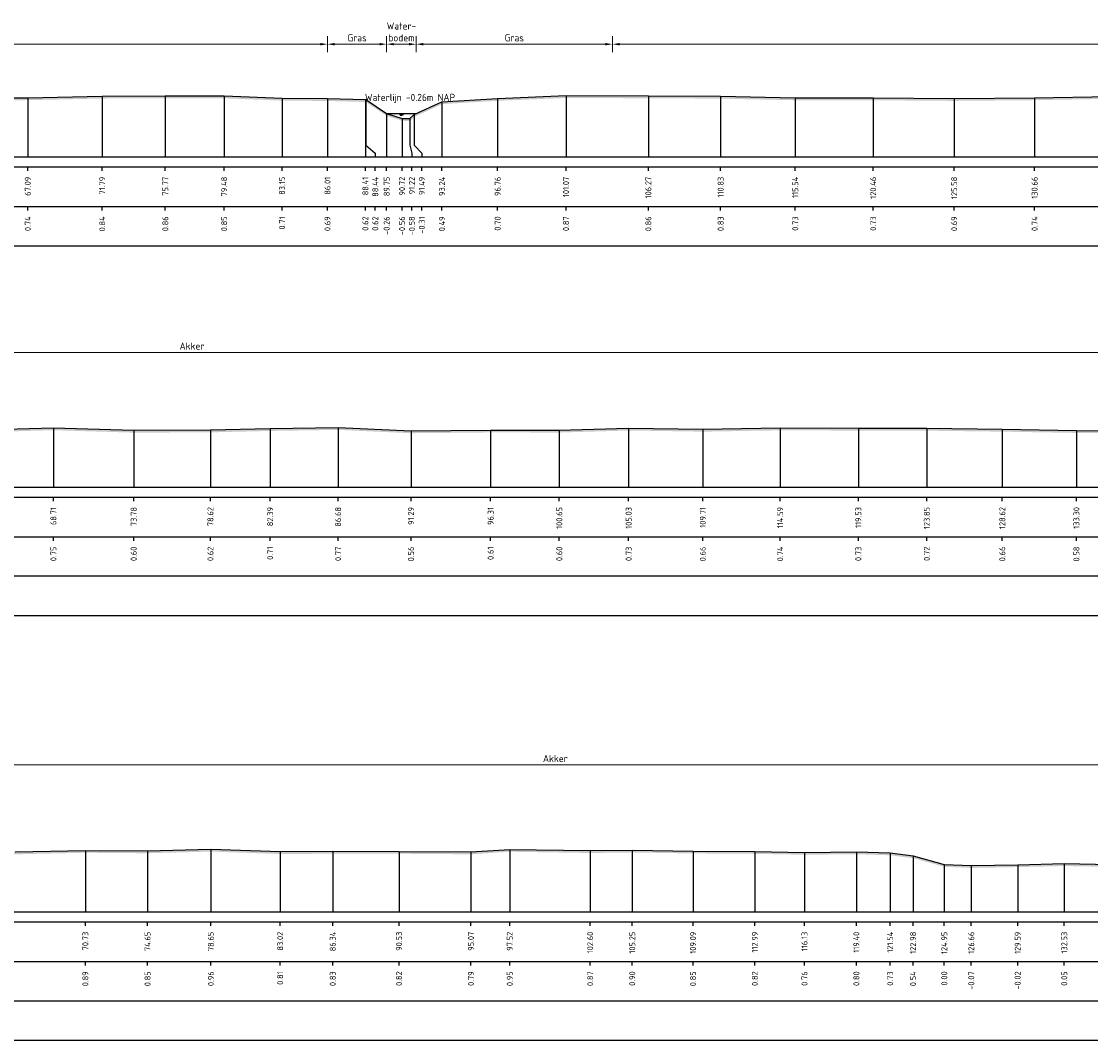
# Model space of a CAD drawing. Header units: metres. Extents: x 128583 to 136452, y 412329 to 415128.
# Tile 238 of 256: x 135013 to 135080, y 415064 to 415128. Entities that reach past the tile are written whole.
import ezdxf
from ezdxf.enums import TextEntityAlignment as Align

# ---------------------------------------------------------------- set-up
doc = ezdxf.new("R2010")
doc.units = ezdxf.units.M
doc.header["$PDMODE"] = 35
doc.header["$PDSIZE"] = 0.075
for name, color, linetype, lineweight in [('X-ME-AL-PROFIEL_HUIDIG MAAIVELD-GD', 8, 'Continuous', 0), ('X-XX-AL-DETAIL1-M', 7, 'Continuous', 18), ('X-XX-AL-NAP-T18', 7, 'Continuous', 18)]:
    doc.layers.add(name, color=color, linetype=linetype, lineweight=lineweight)
for name, color, linetype in [('X-ME-AL-PROFIEL_MAAIVELD-GD', 8, 'Continuous'), ('X-ME-AL-PROFIEL_WATERLIJN-GD', 150, 'Continuous'), ('X-ME-AL-PROFIELRASTER-S', 7, 'Continuous')]:
    doc.layers.add(name, color=color, linetype=linetype)
doc.styles.add('NLCS-ISO-ANNOTATIEF-T18', font='NLCS-ISO.ttf', dxfattribs={"height": 1.8})
doc.styles.add('NLCS-ISO-ANNOTATIVE-T18', font='NLCS-ISO.ttf', dxfattribs={"height": 1.8})
doc.dimstyles.new('NLCS-ANNOTATIEF-T18-PIJL_L2_H0', dxfattribs={"dimtxt": 2.5, "dimasz": 1.8, "dimexe": 2, "dimexo": 2, "dimgap": 0.7, "dimtad": 1, "dimzin": 0, "dimdsep": 46, "dimtxsty": 'NLCS-ISO-ANNOTATIEF-T18', "dimcen": 0, "dimdle": 2, "dimclrd": 256, "dimclre": 256, "dimclrt": 10, "dimaunit": 2, "dimadec": 0, "dimazin": 0, "dimtfac": 1, "dimtdec": 3, "dimtofl": 0, "dimtmove": 0, "dimatfit": 3, "dimfxl": 2, "dimfxlon": 1, "dimtfillclr": 256, "dimtolj": 1, "dimtzin": 0, "dimlwd": -1, "dimlwe": -1, "dimarcsym": 0})

# ---------------------------------------------------------------- blocks, each defined once
blk = doc.blocks.new('SAL-PROFIELRASTER_BALK_EIND1-D')
at = {"color": 0, "linetype": 'ByBlock', "lineweight": -2, "flags": 128}
for points in [[(0, 0), (1, 0)], [(0, -2.5), (1, -2.5)], [(0, -12.5), (1, -12.5)]]:
    blk.add_lwpolyline(points, dxfattribs=at)
blk = doc.blocks.new('SAL-PROFIELRASTER_BALK_EIND2-D')
at = {"color": 0, "linetype": 'ByBlock', "lineweight": -2}
blk.add_line((1, -12.5), (0, -12.5), dxfattribs=at)
blk = doc.blocks.new('SAL-PROFIELRASTER_BALK_DATA-D')
at = {"color": 0, "linetype": 'ByBlock', "lineweight": -2}
blk.add_lwpolyline([(0, -3.5), (0, -2.5)], dxfattribs=at)
at = {"color": 0, "linetype": 'ByBlock', "lineweight": -2, "style": 'NLCS-ISO-ANNOTATIVE-T18'}
blk.add_attdef('GETAL', text='', height=1.5, rotation=90, dxfattribs=at).set_placement((0.75, -5), align=Align.RIGHT)
blk = doc.blocks.new('SAL-PROFIELRASTER_AANHAAL-D')
at = {"color": 9, "linetype": 'ByBlock', "lineweight": -2, "flags": 128}
blk.add_lwpolyline([(0, 1), (0, 0)], dxfattribs=at)
blk = doc.blocks.new('SAL-PROFIELRASTER_AANHAAL_STAGGER-D')
at = {"color": 9, "linetype": 'ByBlock', "lineweight": -2, "flags": 128}
for points in [[(0, 0), (0, -0.25)], [(0, -0.25), (1, -0.75)], [(1, -0.75), (1, -1)]]:
    blk.add_lwpolyline(points, dxfattribs=at)
blk = doc.blocks.new('*D17')
at = {"layer": 'Defpoints', "color": 0, "transparency": 16777216}
for p in [(134952.864, 415127.036), (134952.864, 415123.571), (135031.943, 415123.602)]:
    blk.add_point(p, dxfattribs=at)
at = {"layer": 'X-XX-AL-DETAIL1-M', "transparency": 16777216}
for p, q in [((134952.864, 415126.536), (134952.864, 415127.536)), ((135031.943, 415126.536), (135031.943, 415127.536)), ((135031.493, 415127.036), (134953.314, 415127.036))]:
    blk.add_line(p, q, dxfattribs=at)
for points in [[(134953.314, 415127.111), (134953.314, 415126.961), (134952.864, 415127.036)], [(135031.493, 415127.111), (135031.493, 415126.961), (135031.943, 415127.036)]]:
    blk.add_solid(points, dxfattribs=at)
at = {"layer": 'X-XX-AL-DETAIL1-M', "color": 10, "transparency": 16777216, "insert": (134992.404, 415127.436), "char_height": 0.45, "attachment_point": 5, "style": 'NLCS-ISO-ANNOTATIEF-T18'}
blk.add_mtext('\\A1;Akker', dxfattribs=at)
blk = doc.blocks.new('*D18')
at = {"layer": 'Defpoints', "color": 0, "transparency": 16777216}
for p in [(135031.943, 415127.036), (135035.68, 415122.658), (135031.943, 415119.915)]:
    blk.add_point(p, dxfattribs=at)
at = {"layer": 'X-XX-AL-DETAIL1-M', "transparency": 16777216}
for p, q in [((135031.943, 415126.536), (135031.943, 415127.536)), ((135035.68, 415126.536), (135035.68, 415127.536)), ((135035.23, 415127.036), (135032.393, 415127.036))]:
    blk.add_line(p, q, dxfattribs=at)
for points in [[(135032.393, 415127.111), (135032.393, 415126.961), (135031.943, 415127.036)], [(135035.23, 415127.111), (135035.23, 415126.961), (135035.68, 415127.036)]]:
    blk.add_solid(points, dxfattribs=at)
at = {"layer": 'X-XX-AL-DETAIL1-M', "color": 10, "transparency": 16777216, "insert": (135033.812, 415127.436), "char_height": 0.45, "attachment_point": 5, "style": 'NLCS-ISO-ANNOTATIEF-T18'}
blk.add_mtext('\\A1;Gras', dxfattribs=at)
blk = doc.blocks.new('*D19')
at = {"layer": 'Defpoints', "color": 0, "transparency": 16777216}
for p in [(135035.68, 415127.036), (135035.68, 415122.658), (135037.545, 415122.658)]:
    blk.add_point(p, dxfattribs=at)
at = {"layer": 'X-XX-AL-DETAIL1-M', "transparency": 16777216}
for p, q in [((135035.68, 415126.536), (135035.68, 415127.536)), ((135037.545, 415126.536), (135037.545, 415127.536)), ((135037.095, 415127.036), (135036.13, 415127.036))]:
    blk.add_line(p, q, dxfattribs=at)
for points in [[(135036.13, 415127.111), (135036.13, 415126.961), (135035.68, 415127.036)], [(135037.095, 415127.111), (135037.095, 415126.961), (135037.545, 415127.036)]]:
    blk.add_solid(points, dxfattribs=at)
at = {"layer": 'X-XX-AL-DETAIL1-M', "color": 10, "transparency": 16777216, "insert": (135036.613, 415127.811), "char_height": 0.45, "attachment_point": 5, "style": 'NLCS-ISO-ANNOTATIEF-T18'}
blk.add_mtext('\\A1;Water-\\Pbodem', dxfattribs=at)
blk = doc.blocks.new('*D20')
at = {"layer": 'Defpoints', "color": 0, "transparency": 16777216}
for p in [(135049.931, 415127.036), (135049.931, 415123.78), (135143.123, 415122.998)]:
    blk.add_point(p, dxfattribs=at)
at = {"layer": 'X-XX-AL-DETAIL1-M', "transparency": 16777216}
for p, q in [((135049.931, 415126.536), (135049.931, 415127.536)), ((135143.123, 415126.536), (135143.123, 415127.536)), ((135142.673, 415127.036), (135050.381, 415127.036))]:
    blk.add_line(p, q, dxfattribs=at)
for points in [[(135050.381, 415127.111), (135050.381, 415126.961), (135049.931, 415127.036)], [(135142.673, 415127.111), (135142.673, 415126.961), (135143.123, 415127.036)]]:
    blk.add_solid(points, dxfattribs=at)
at = {"layer": 'X-XX-AL-DETAIL1-M', "color": 10, "transparency": 16777216, "insert": (135096.527, 415127.436), "char_height": 0.45, "attachment_point": 5, "style": 'NLCS-ISO-ANNOTATIEF-T18'}
blk.add_mtext('\\A1;Akker', dxfattribs=at)
blk = doc.blocks.new('*D27')
at = {"layer": 'Defpoints', "color": 0, "transparency": 16777216}
for p in [(134950.746, 415107.576), (134950.746, 415101.859), (135096.035, 415099.063)]:
    blk.add_point(p, dxfattribs=at)
at = {"layer": 'X-XX-AL-DETAIL1-M', "transparency": 16777216}
for p, q in [((134950.746, 415107.076), (134950.746, 415108.076)), ((135095.585, 415107.576), (134951.196, 415107.576)), ((135096.035, 415107.076), (135096.035, 415108.076))]:
    blk.add_line(p, q, dxfattribs=at)
for points in [[(134951.196, 415107.651), (134951.196, 415107.501), (134950.746, 415107.576)], [(135095.585, 415107.651), (135095.585, 415107.501), (135096.035, 415107.576)]]:
    blk.add_solid(points, dxfattribs=at)
at = {"layer": 'X-XX-AL-DETAIL1-M', "color": 10, "transparency": 16777216, "insert": (135023.391, 415107.976), "char_height": 0.45, "attachment_point": 5, "style": 'NLCS-ISO-ANNOTATIEF-T18'}
blk.add_mtext('\\A1;Akker', dxfattribs=at)
blk = doc.blocks.new('*D88')
at = {"layer": 'Defpoints', "color": 0, "transparency": 16777216}
for p in [(135037.545, 415127.036), (135049.931, 415123.78), (135037.545, 415122.658)]:
    blk.add_point(p, dxfattribs=at)
at = {"layer": 'X-XX-AL-DETAIL1-M', "transparency": 16777216}
for p, q in [((135037.545, 415126.536), (135037.545, 415127.536)), ((135049.931, 415126.536), (135049.931, 415127.536)), ((135049.481, 415127.036), (135037.995, 415127.036))]:
    blk.add_line(p, q, dxfattribs=at)
for points in [[(135037.995, 415127.111), (135037.995, 415126.961), (135037.545, 415127.036)], [(135049.481, 415127.111), (135049.481, 415126.961), (135049.931, 415127.036)]]:
    blk.add_solid(points, dxfattribs=at)
at = {"layer": 'X-XX-AL-DETAIL1-M', "color": 10, "transparency": 16777216, "insert": (135043.738, 415127.436), "char_height": 0.45, "attachment_point": 5, "style": 'NLCS-ISO-ANNOTATIEF-T18'}
blk.add_mtext('\\A1;Gras', dxfattribs=at)
blk = doc.blocks.new('*D136')
at = {"layer": 'Defpoints', "color": 0, "transparency": 16777216}
for p in [(134951.431, 415081.533), (134951.431, 415075.285), (135141.233, 415075.032)]:
    blk.add_point(p, dxfattribs=at)
at = {"layer": 'X-XX-AL-DETAIL1-M', "transparency": 16777216}
for p, q in [((134951.431, 415081.033), (134951.431, 415082.033)), ((135141.233, 415081.033), (135141.233, 415082.033)), ((135140.783, 415081.533), (134951.881, 415081.533))]:
    blk.add_line(p, q, dxfattribs=at)
for points in [[(134951.881, 415081.608), (134951.881, 415081.458), (134951.431, 415081.533)], [(135140.783, 415081.608), (135140.783, 415081.458), (135141.233, 415081.533)]]:
    blk.add_solid(points, dxfattribs=at)
at = {"layer": 'X-XX-AL-DETAIL1-M', "color": 10, "transparency": 16777216, "insert": (135046.332, 415081.933), "char_height": 0.45, "attachment_point": 5, "style": 'NLCS-ISO-ANNOTATIEF-T18'}
blk.add_mtext('\\A1;Akker', dxfattribs=at)

msp = doc.modelspace()

# ---------------------------------------------------------------- hatches: boundary and pattern name
at = {"layer": 'X-ME-AL-PROFIEL_HUIDIG MAAIVELD-GD'}
h = msp.add_hatch(dxfattribs=at)
h.set_pattern_fill('AGR-MAAIVELD', color=256, scale=0.1, pattern_type=2)
h.set_pattern_definition([(45, (0, 0), (-0.5000001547, 0.5000001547), []), (45, (-0.0714, 0.0714), (0, 1.0000003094), [0.707107, -0.707107]), (45, (-0.14286, 0.14286), (0, 1.0000003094), [0.707107, -0.707107]), (45, (-0.2153, 0.2153), (0, 1.0000003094), [0.707107, -0.707107]), (45, (-0.2857, 0.2857), (0, 1.0000003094), [0.707107, -0.707107]), (45, (-0.35714, 0.35714), (0, 1.0000003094), [0.707107, -0.707107]), (45, (-0.4286, 0.4286), (0, 1.0000003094), [0.707107, -0.707107]), (315, (0, 0), (0.5000001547, 0.5000001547), []), (315, (0.0714, 0.0714), (1.0000003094, -3e-16), [0.707107, -0.707107]), (315, (0.14286, 0.14286), (1.0000003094, -3e-16), [0.707107, -0.707107]), (315, (0.2153, 0.2153), (1.0000003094, -3e-16), [0.707107, -0.707107]), (315, (0.2857, 0.2857), (1.0000003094, -3e-16), [0.707107, -0.707107]), (315, (0.35714, 0.35714), (1.0000003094, -3e-16), [0.707107, -0.707107]), (315, (0.4286, 0.4286), (1.0000003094, -3e-16), [0.707107, -0.707107])])
h.paths.add_polyline_path([(135209.638, 415120.43), (135207.427, 415121.256), (135206.744, 415121.555), (135205.328, 415122.555), (135203.468, 415123.521), (135202.238, 415123.5), (135201.074, 415123.831), (135198.265, 415124.357), (135193.323, 415124.618), (135189.702, 415124.875), (135185.122, 415124.684), (135181.429, 415124.643), (135175.904, 415124.673), (135171.483, 415124.946), (135167.835, 415124.975), (135162.468, 415124.914), (135158.097, 415124.589), (135152.347, 415124.1), (135148.504, 415124.277), (135146.324, 415123.927), (135145.109, 415122.998), (135144.508, 415122.783), (135143.965, 415122.784), (135143.146, 415122.972), (135142.477, 415123.735), (135140.872, 415123.837), (135137.394, 415123.888), (135133.788, 415123.9), (135129.131, 415123.807), (135125.525, 415123.953), (135120.636, 415123.926), (135115.723, 415123.793), (135110.661, 415123.731), (135105.683, 415123.662), (135100.861, 415123.68), (135095.944, 415123.706), (135091.087, 415123.879), (135086.166, 415123.823), (135081.41, 415123.736), (135076.589, 415123.653), (135071.507, 415123.607), (135066.395, 415123.646), (135061.476, 415123.647), (135056.766, 415123.748), (135052.202, 415123.773), (135047.004, 415123.789), (135042.687, 415123.615), (135039.171, 415123.402), (135037.421, 415122.601), (135037.152, 415122.335), (135036.649, 415122.352), (135035.68, 415122.658), (135034.375, 415123.534), (135034.337, 415123.535), (135031.943, 415123.602), (135029.078, 415123.624), (135025.416, 415123.769), (135021.705, 415123.77), (135017.72, 415123.756), (135013.021, 415123.652), (135009.444, 415123.645), (135005.553, 415123.749), (135001.788, 415123.861), (134997.781, 415123.796), (134993.597, 415123.804), (134989.972, 415123.764), (134984.963, 415123.713), (134980.731, 415123.713), (134976.112, 415123.701), (134971.72, 415123.731), (134967.571, 415123.739), (134963.197, 415123.761), (134959.504, 415123.721), (134955.585, 415123.648), (134952.864, 415123.571), (134952.173, 415123.587), (134951.331, 415122.81), (134950.727, 415122.599), (134950.14, 415122.806), (134949.782, 415123.297), (134948.825, 415123.854), (134947.113, 415123.98), (134946.03, 415124.197), (134945.931, 415124.246), (134945.931, 415124.096), (134946.03, 415124.047), (134947.113, 415123.83), (134948.825, 415123.704), (134949.782, 415123.147), (134950.14, 415122.656), (134950.727, 415122.449), (134951.331, 415122.66), (134952.173, 415123.437), (134952.864, 415123.421), (134955.585, 415123.498), (134959.504, 415123.571), (134963.197, 415123.611), (134967.571, 415123.589), (134971.72, 415123.581), (134976.112, 415123.551), (134980.731, 415123.563), (134984.963, 415123.563), (134989.972, 415123.614), (134993.597, 415123.654), (134997.781, 415123.646), (135001.788, 415123.711), (135005.553, 415123.599), (135009.444, 415123.495), (135013.021, 415123.502), (135017.72, 415123.606), (135021.705, 415123.62), (135025.416, 415123.619), (135029.078, 415123.474), (135031.943, 415123.452), (135034.337, 415123.385), (135034.375, 415123.384), (135035.68, 415122.508), (135036.649, 415122.202), (135037.152, 415122.185), (135037.421, 415122.451), (135039.171, 415123.252), (135042.687, 415123.465), (135047.004, 415123.639), (135052.202, 415123.623), (135056.766, 415123.598), (135061.476, 415123.497), (135066.395, 415123.496), (135071.507, 415123.457), (135076.589, 415123.503), (135081.41, 415123.586), (135086.166, 415123.673), (135091.087, 415123.729), (135095.944, 415123.556), (135100.861, 415123.53), (135105.683, 415123.512), (135110.661, 415123.581), (135115.723, 415123.643), (135120.636, 415123.776), (135125.525, 415123.803), (135129.131, 415123.657), (135133.788, 415123.75), (135137.394, 415123.738), (135140.872, 415123.687), (135142.477, 415123.585), (135143.146, 415122.822), (135143.965, 415122.634), (135144.508, 415122.633), (135145.109, 415122.848), (135146.324, 415123.777), (135148.504, 415124.127), (135152.347, 415123.95), (135158.097, 415124.439), (135162.468, 415124.764), (135167.835, 415124.825), (135171.483, 415124.796), (135175.904, 415124.523), (135181.429, 415124.493), (135185.122, 415124.534), (135189.702, 415124.725), (135193.323, 415124.468), (135198.265, 415124.207), (135201.074, 415123.681), (135202.238, 415123.35), (135203.468, 415123.371), (135205.328, 415122.405), (135206.744, 415121.405), (135207.427, 415121.106), (135209.638, 415120.28)])
h = msp.add_hatch(dxfattribs=at)
h.set_pattern_fill('AGR-MAAIVELD', color=256, scale=0.1, pattern_type=2)
h.set_pattern_definition([(45, (0, 25.8761), (-0.5000001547, 0.5000001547), []), (45, (-0.0714, 25.9475), (0, 1.0000003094), [0.707107, -0.707107]), (45, (-0.14286, 26.01894), (0, 1.0000003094), [0.707107, -0.707107]), (45, (-0.2153, 26.0914), (0, 1.0000003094), [0.707107, -0.707107]), (45, (-0.2857, 26.1618), (0, 1.0000003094), [0.707107, -0.707107]), (45, (-0.35714, 26.2332), (0, 1.0000003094), [0.707107, -0.707107]), (45, (-0.4286, 26.30466), (0, 1.0000003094), [0.707107, -0.707107]), (315, (0, 25.8761), (0.5000001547, 0.5000001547), []), (315, (0.0714, 25.9475), (1.0000003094, -3e-16), [0.707107, -0.707107]), (315, (0.14286, 26.01894), (1.0000003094, -3e-16), [0.707107, -0.707107]), (315, (0.2153, 26.0914), (1.0000003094, -3e-16), [0.707107, -0.707107]), (315, (0.2857, 26.1618), (1.0000003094, -3e-16), [0.707107, -0.707107]), (315, (0.35714, 26.2332), (1.0000003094, -3e-16), [0.707107, -0.707107]), (315, (0.4286, 26.30466), (1.0000003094, -3e-16), [0.707107, -0.707107])])
h.paths.add_polyline_path([(135206.016, 415100.482), (135206.016, 415100.332), (135205.63, 415101.018), (135204.599, 415101.725), (135203.713, 415101.812), (135203.179, 415102.395), (135202.759, 415102.365), (135201.243, 415102.495), (135200.1, 415103.054), (135199.354, 415103.02), (135196.864, 415103.29), (135193.086, 415103.611), (135189.701, 415103.68), (135185.378, 415103.554), (135180.898, 415103.496), (135175.778, 415103.567), (135171.321, 415103.986), (135167.907, 415104.183), (135164.095, 415104.219), (135159.839, 415103.757), (135155.892, 415103.313), (135151.507, 415103.215), (135147.174, 415102.964), (135145.511, 415101.854), (135145.067, 415101.573), (135144.561, 415101.581), (135143.543, 415101.858), (135142.706, 415102.576), (135139.598, 415102.709), (135135.224, 415102.861), (135130.693, 415102.888), (135126.517, 415102.808), (135121.721, 415102.861), (135116.965, 415102.835), (135112.111, 415102.794), (135108.287, 415102.664), (135104.523, 415102.58), (135101.158, 415102.405), (135100.392, 415101.655), (135099.177, 415101.258), (135098.687, 415101.243), (135096.913, 415101.285), (135096.035, 415101.65), (135094.592, 415102.057), (135090.746, 415102.228), (135087.571, 415102.358), (135083.433, 415102.477), (135079.228, 415102.493), (135074.549, 415102.572), (135069.783, 415102.634), (135065.46, 415102.64), (135060.523, 415102.655), (135055.64, 415102.573), (135050.957, 415102.645), (135046.58, 415102.516), (135042.243, 415102.523), (135037.218, 415102.474), (135032.615, 415102.684), (135028.322, 415102.618), (135024.554, 415102.528), (135019.708, 415102.511), (135014.64, 415102.663), (135010.011, 415102.537), (135005.296, 415102.699), (135000.872, 415102.64), (134996.406, 415102.62), (134991.171, 415102.663), (134986.8, 415102.62), (134981.764, 415102.605), (134976.986, 415102.619), (134972.369, 415102.625), (134968.238, 415102.493), (134963.478, 415102.488), (134958.757, 415102.392), (134954.067, 415102.445), (134951.38, 415102.319), (134950.721, 415101.685), (134950.157, 415101.567), (134949.649, 415101.709), (134948.553, 415102.647), (134947.374, 415102.906), (134946.003, 415103.011), (134945.931, 415103.054), (134945.931, 415103.204), (134946.003, 415103.161), (134947.374, 415103.056), (134948.553, 415102.797), (134949.649, 415101.859), (134950.157, 415101.717), (134950.721, 415101.835), (134951.38, 415102.469), (134954.067, 415102.595), (134958.757, 415102.542), (134963.478, 415102.638), (134968.238, 415102.643), (134972.369, 415102.775), (134976.986, 415102.769), (134981.764, 415102.755), (134986.8, 415102.77), (134991.171, 415102.813), (134996.406, 415102.77), (135000.872, 415102.79), (135005.296, 415102.849), (135010.011, 415102.687), (135014.64, 415102.813), (135019.708, 415102.661), (135024.554, 415102.678), (135028.322, 415102.768), (135032.615, 415102.834), (135037.218, 415102.624), (135042.243, 415102.673), (135046.58, 415102.666), (135050.957, 415102.795), (135055.64, 415102.723), (135060.523, 415102.805), (135065.46, 415102.79), (135069.783, 415102.784), (135074.549, 415102.722), (135079.228, 415102.643), (135083.433, 415102.627), (135087.571, 415102.508), (135090.746, 415102.378), (135094.592, 415102.207), (135096.035, 415101.8), (135096.913, 415101.435), (135098.687, 415101.393), (135099.177, 415101.408), (135100.392, 415101.805), (135101.158, 415102.555), (135104.523, 415102.73), (135108.287, 415102.814), (135112.111, 415102.944), (135116.965, 415102.985), (135121.721, 415103.011), (135126.517, 415102.958), (135130.693, 415103.038), (135135.224, 415103.011), (135139.598, 415102.859), (135142.706, 415102.726), (135143.543, 415102.008), (135144.561, 415101.731), (135145.067, 415101.723), (135145.511, 415102.004), (135147.174, 415103.114), (135151.507, 415103.365), (135155.892, 415103.463), (135159.839, 415103.907), (135164.095, 415104.369), (135167.907, 415104.333), (135171.321, 415104.136), (135175.778, 415103.717), (135180.898, 415103.646), (135185.378, 415103.704), (135189.701, 415103.83), (135193.086, 415103.761), (135196.864, 415103.44), (135199.354, 415103.17), (135200.1, 415103.204), (135201.243, 415102.645), (135202.759, 415102.515), (135203.179, 415102.545), (135203.713, 415101.962), (135204.599, 415101.875), (135205.63, 415101.168)])
h = msp.add_hatch(dxfattribs=at)
h.set_pattern_fill('AGR-MAAIVELD', color=256, scale=0.1, pattern_type=2)
h.set_pattern_definition([(45, (-0.1842, 31.51985), (-0.5000001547, 0.5000001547), []), (45, (-0.2556, 31.5913), (0, 1.0000003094), [0.707107, -0.707107]), (45, (-0.32706, 31.6627), (0, 1.0000003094), [0.707107, -0.707107]), (45, (-0.3995, 31.73514), (0, 1.0000003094), [0.707107, -0.707107]), (45, (-0.4699, 31.8056), (0, 1.0000003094), [0.707107, -0.707107]), (45, (-0.54135, 31.877), (0, 1.0000003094), [0.707107, -0.707107]), (45, (-0.6128, 31.9484), (0, 1.0000003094), [0.707107, -0.707107]), (315, (-0.1842, 31.51985), (0.5000001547, 0.5000001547), []), (315, (-0.1128, 31.5913), (1.0000003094, -3e-16), [0.707107, -0.707107]), (315, (-0.04135, 31.6627), (1.0000003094, -3e-16), [0.707107, -0.707107]), (315, (0.0311, 31.73514), (1.0000003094, -3e-16), [0.707107, -0.707107]), (315, (0.1015, 31.8056), (1.0000003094, -3e-16), [0.707107, -0.707107]), (315, (0.17294, 31.877), (1.0000003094, -3e-16), [0.707107, -0.707107]), (315, (0.2444, 31.9484), (1.0000003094, -3e-16), [0.707107, -0.707107])])
h.paths.add_polyline_path([(135206.774, 415073.428), (135206.774, 415073.278), (135205.616, 415074.269), (135204.708, 415074.585), (135203.598, 415075.514), (135200.148, 415075.654), (135199.384, 415076.063), (135198.807, 415076.069), (135197.745, 415076.138), (135195.917, 415076.387), (135193.958, 415076.49), (135191.617, 415076.413), (135189.264, 415076.195), (135186.576, 415076.081), (135183.633, 415076.034), (135180.328, 415076.032), (135177.799, 415076.079), (135175.557, 415076.234), (135172.901, 415076.497), (135170.715, 415076.719), (135168.44, 415076.981), (135166.157, 415077.174), (135163.527, 415077.231), (135160.721, 415077.139), (135157.919, 415076.887), (135155.774, 415076.61), (135153.585, 415076.333), (135151.265, 415076.114), (135149.316, 415076.02), (135147.348, 415075.972), (135145.296, 415075.9), (135144.543, 415075.332), (135144.034, 415075.051), (135143.862, 415074.882), (135143.478, 415074.441), (135142.91, 415074.368), (135141.306, 415074.796), (135140.927, 415075.245), (135139.649, 415075.382), (135137.704, 415075.586), (135135.038, 415075.759), (135132.074, 415075.763), (135128.668, 415075.829), (135125.867, 415075.794), (135122.823, 415075.823), (135119.183, 415075.856), (135115.807, 415075.895), (135112.789, 415075.877), (135109.895, 415075.942), (135106.854, 415075.899), (135103.376, 415075.904), (135100.824, 415075.888), (135096.406, 415075.886), (135093.238, 415075.836), (135090.068, 415075.749), (135088.409, 415075.553), (135085.409, 415075.525), (135084.274, 415075.239), (135084.109, 415075.265), (135081.419, 415075.094), (135078.461, 415075.148), (135075.522, 415075.08), (135072.59, 415075.026), (135070.886, 415075.101), (135068.915, 415075.642), (135067.467, 415075.826), (135065.335, 415075.894), (135062.058, 415075.86), (135058.925, 415075.916), (135055.022, 415075.944), (135051.185, 415076.003), (135048.529, 415075.97), (135043.451, 415076.05), (135041.003, 415075.887), (135036.459, 415075.923), (135032.274, 415075.925), (135028.954, 415075.905), (135024.581, 415076.06), (135020.583, 415075.953), (135016.657, 415075.987), (135012.215, 415075.886), (135008.118, 415075.852), (135003.944, 415075.839), (135000.498, 415075.854), (134996.612, 415075.914), (134992.938, 415075.833), (134988.748, 415075.905), (134985.268, 415075.868), (134981.8, 415075.908), (134978.083, 415075.821), (134974.643, 415075.773), (134970.753, 415075.789), (134967.489, 415075.842), (134963.643, 415075.849), (134959.882, 415075.768), (134955.697, 415075.74), (134953.396, 415075.559), (134951.668, 415075.457), (134951.218, 415074.847), (134950.374, 415074.647), (134949.547, 415074.73), (134949.118, 415074.878), (134948.592, 415075.536), (134947.944, 415076.086), (134946.997, 415076.301), (134945.931, 415076.359), (134945.931, 415076.509), (134946.997, 415076.451), (134947.944, 415076.236), (134948.592, 415075.686), (134949.118, 415075.028), (134949.547, 415074.88), (134950.374, 415074.797), (134951.218, 415074.997), (134951.668, 415075.607), (134953.396, 415075.709), (134955.697, 415075.89), (134959.882, 415075.918), (134963.643, 415075.999), (134967.489, 415075.992), (134970.753, 415075.939), (134974.643, 415075.923), (134978.083, 415075.971), (134981.8, 415076.058), (134985.268, 415076.018), (134988.748, 415076.055), (134992.938, 415075.983), (134996.612, 415076.064), (135000.498, 415076.004), (135003.944, 415075.989), (135008.118, 415076.002), (135012.215, 415076.036), (135016.657, 415076.137), (135020.583, 415076.103), (135024.581, 415076.21), (135028.954, 415076.055), (135032.274, 415076.075), (135036.459, 415076.073), (135041.003, 415076.037), (135043.451, 415076.2), (135048.529, 415076.12), (135051.185, 415076.153), (135055.022, 415076.094), (135058.925, 415076.066), (135062.058, 415076.01), (135065.335, 415076.044), (135067.467, 415075.976), (135068.915, 415075.792), (135070.886, 415075.251), (135072.59, 415075.176), (135075.522, 415075.23), (135078.461, 415075.298), (135081.419, 415075.244), (135084.109, 415075.415), (135084.274, 415075.389), (135085.409, 415075.675), (135088.409, 415075.703), (135090.068, 415075.899), (135093.238, 415075.986), (135096.406, 415076.036), (135100.824, 415076.038), (135103.376, 415076.054), (135106.854, 415076.049), (135109.895, 415076.092), (135112.789, 415076.027), (135115.807, 415076.045), (135119.183, 415076.006), (135122.823, 415075.973), (135125.867, 415075.944), (135128.668, 415075.979), (135132.074, 415075.913), (135135.038, 415075.909), (135137.704, 415075.736), (135139.649, 415075.532), (135140.927, 415075.395), (135141.306, 415074.946), (135142.91, 415074.518), (135143.478, 415074.591), (135143.862, 415075.032), (135144.034, 415075.201), (135144.543, 415075.482), (135145.296, 415076.05), (135147.348, 415076.122), (135149.316, 415076.17), (135151.265, 415076.264), (135153.585, 415076.483), (135155.774, 415076.76), (135157.919, 415077.037), (135160.721, 415077.289), (135163.527, 415077.381), (135166.157, 415077.324), (135168.44, 415077.131), (135170.715, 415076.869), (135172.901, 415076.647), (135175.557, 415076.384), (135177.799, 415076.229), (135180.328, 415076.182), (135183.633, 415076.184), (135186.576, 415076.231), (135189.264, 415076.345), (135191.617, 415076.563), (135193.958, 415076.64), (135195.917, 415076.537), (135197.745, 415076.288), (135198.807, 415076.219), (135199.384, 415076.213), (135200.148, 415075.804), (135203.598, 415075.664), (135204.708, 415074.735), (135205.616, 415074.419)])

# ---------------------------------------------------------------- linework, layer by layer
at = {"layer": 'X-ME-AL-PROFIEL_MAAIVELD-GD'}
for points in [[(135009.444, 415123.645), (135013.021, 415123.652), (135017.72, 415123.756), (135021.705, 415123.77), (135025.416, 415123.769), (135029.078, 415123.624), (135031.943, 415123.602), (135034.337, 415123.535), (135034.375, 415123.534), (135035.68, 415122.658), (135036.649, 415122.352), (135037.152, 415122.335), (135037.421, 415122.601), (135039.171, 415123.402), (135042.687, 415123.615), (135047.004, 415123.789), (135052.202, 415123.773), (135056.766, 415123.748), (135061.476, 415123.647), (135066.395, 415123.646), (135071.507, 415123.607), (135076.589, 415123.653), (135081.41, 415123.736)], [(135010.011, 415102.687), (135014.64, 415102.813), (135019.708, 415102.661), (135024.554, 415102.678), (135028.322, 415102.768), (135032.615, 415102.834), (135037.218, 415102.624), (135042.243, 415102.673), (135046.58, 415102.666), (135050.957, 415102.795), (135055.64, 415102.723), (135060.523, 415102.805), (135065.46, 415102.79), (135069.783, 415102.784), (135074.549, 415102.722), (135079.228, 415102.643), (135083.433, 415102.627)], [(135012.215, 415076.036), (135016.657, 415076.137), (135020.583, 415076.103), (135024.581, 415076.21), (135028.954, 415076.055), (135032.274, 415076.075), (135036.459, 415076.073), (135041.003, 415076.037), (135043.451, 415076.2), (135048.529, 415076.12), (135051.185, 415076.153), (135055.022, 415076.094), (135058.925, 415076.066), (135062.058, 415076.01), (135065.335, 415076.044), (135067.467, 415075.976), (135068.915, 415075.792), (135070.886, 415075.251), (135072.59, 415075.176), (135075.522, 415075.23), (135078.461, 415075.298), (135081.419, 415075.244)]]:
    msp.add_lwpolyline(points, dxfattribs=at)
at = {"layer": 'X-ME-AL-PROFIEL_WATERLIJN-GD'}
for points in [[(135035.68, 415122.658), (135037.545, 415122.658)], [(135036.486, 415122.605), (135036.736, 415122.605)], [(135036.542, 415122.556), (135036.667, 415122.556)]]:
    msp.add_lwpolyline(points, dxfattribs=at)

# ---------------------------------------------------------------- block references
at = {"layer": 'X-ME-AL-PROFIELRASTER-S'}
for p, yscale in [((135017.72, 415119.915), 3.841), ((135017.72, 415119.915), 3.841), ((135021.705, 415119.915), 3.855), ((135021.705, 415119.915), 3.855), ((135025.416, 415119.915), 3.854), ((135025.416, 415119.915), 3.854), ((135047.004, 415119.915), 3.874), ((135047.004, 415119.915), 3.874), ((135052.202, 415119.915), 3.858), ((135052.202, 415119.915), 3.858), ((135013.021, 415119.915), 3.737), ((135013.021, 415119.915), 3.737), ((135029.078, 415119.915), 3.709), ((135029.078, 415119.915), 3.709), ((135031.943, 415119.915), 3.687), ((135031.943, 415119.915), 3.687), ((135034.337, 415119.915), 3.62), ((135034.337, 415119.915), 3.62), ((135034.375, 415120.915), 2.619), ((135034.375, 415120.915), 2.619), ((135039.171, 415119.915), 3.487), ((135039.171, 415119.915), 3.487), ((135042.687, 415119.915), 3.7), ((135042.687, 415119.915), 3.7), ((135056.766, 415119.915), 3.833), ((135056.766, 415119.915), 3.833), ((135061.476, 415119.915), 3.732), ((135061.476, 415119.915), 3.732), ((135066.395, 415119.915), 3.731), ((135066.395, 415119.915), 3.731), ((135071.507, 415119.915), 3.692), ((135071.507, 415119.915), 3.692), ((135076.589, 415119.915), 3.738), ((135076.589, 415119.915), 3.738), ((135035.68, 415119.915), 2.743), ((135035.68, 415119.915), 2.743), ((135037.421, 415120.915), 1.686), ((135037.421, 415120.915), 1.686), ((135036.649, 415119.915), 2.437), ((135037.152, 415120.915), 1.42), ((135032.615, 415099.063), 3.771), ((135032.615, 415099.063), 3.771), ((135014.64, 415099.063), 3.75), ((135014.64, 415099.063), 3.75), ((135019.708, 415099.063), 3.598), ((135019.708, 415099.063), 3.598), ((135024.554, 415099.063), 3.615), ((135024.554, 415099.063), 3.615), ((135028.322, 415099.063), 3.705), ((135028.322, 415099.063), 3.705), ((135037.218, 415099.063), 3.561), ((135037.218, 415099.063), 3.561), ((135042.243, 415099.063), 3.61), ((135042.243, 415099.063), 3.61), ((135046.58, 415099.063), 3.603), ((135046.58, 415099.063), 3.603), ((135050.957, 415099.063), 3.732), ((135050.957, 415099.063), 3.732), ((135055.64, 415099.063), 3.66), ((135055.64, 415099.063), 3.66), ((135060.523, 415099.063), 3.742), ((135060.523, 415099.063), 3.742), ((135065.46, 415099.063), 3.727), ((135065.46, 415099.063), 3.727), ((135069.783, 415099.063), 3.721), ((135069.783, 415099.063), 3.721), ((135074.549, 415099.063), 3.659), ((135074.549, 415099.063), 3.659), ((135079.228, 415099.063), 3.58), ((135079.228, 415099.063), 3.58), ((135016.657, 415072.249), 3.888), ((135020.583, 415072.249), 3.854), ((135024.581, 415072.249), 3.961), ((135028.954, 415072.249), 3.806), ((135032.274, 415072.249), 3.826), ((135036.459, 415072.249), 3.824), ((135041.003, 415072.249), 3.788), ((135043.451, 415072.249), 3.951), ((135048.529, 415072.249), 3.871), ((135051.185, 415072.249), 3.904), ((135055.022, 415072.249), 3.845), ((135058.925, 415072.249), 3.817), ((135062.058, 415072.249), 3.761), ((135065.335, 415072.249), 3.795), ((135067.467, 415072.249), 3.727), ((135068.915, 415072.249), 3.543), ((135070.886, 415072.249), 3.002), ((135072.59, 415072.249), 2.927), ((135075.522, 415072.249), 2.981), ((135078.461, 415072.249), 3.049)]:
    msp.add_blockref('SAL-PROFIELRASTER_AANHAAL-D', p, dxfattribs=dict(at, yscale=yscale))
for p, xscale, zscale in [((135034.375, 415120.915), 0.5869410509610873, 0.5869410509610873), ((135034.375, 415120.915), 0.5869410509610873, 0.5869410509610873), ((135037.152, 415120.915), 0.1214117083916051, 0.1214117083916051), ((135037.421, 415120.915), 0.4779609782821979, 0.4779609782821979), ((135037.421, 415120.915), 0.4779609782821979, 0.4779609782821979)]:
    msp.add_blockref('SAL-PROFIELRASTER_AANHAAL_STAGGER-D', p, dxfattribs=dict(at, xscale=xscale, zscale=zscale))
at = {"layer": 'X-ME-AL-PROFIELRASTER-S', "yscale": 0.25}
for name, p, xscale, zscale in [('SAL-PROFIELRASTER_BALK_EIND1-D', (134945.931, 415119.915), 264.3, 258.1611444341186), ('SAL-PROFIELRASTER_BALK_EIND2-D', (134945.931, 415117.415), 264.3, 258.1611444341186), ('SAL-PROFIELRASTER_BALK_EIND1-D', (134945.931, 415099.063), 260.8, 257.4522142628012), ('SAL-PROFIELRASTER_BALK_EIND2-D', (134945.931, 415096.563), 260.8, 257.4522142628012), ('SAL-PROFIELRASTER_BALK_EIND2-D', (134945.931, 415094.063), 260.8, 257.4522142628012), ('SAL-PROFIELRASTER_BALK_EIND1-D', (134945.931, 415072.249), 261.6, 254.8414102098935), ('SAL-PROFIELRASTER_BALK_EIND2-D', (134945.931, 415069.749), 261.6, 254.8414102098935), ('SAL-PROFIELRASTER_BALK_EIND2-D', (134945.931, 415067.249), 261.6, 254.8414102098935)]:
    msp.add_blockref(name, p, dxfattribs=dict(at, xscale=xscale, zscale=zscale))
at = {"layer": 'X-ME-AL-PROFIELRASTER-S', "xscale": 0.25, "yscale": 0.25, "zscale": 0.25}
for p, values in [((135013.021, 415119.915), {'GETAL': '67.09'}), ((135013.021, 415119.915), {'GETAL': '67.09'}), ((135017.72, 415119.915), {'GETAL': '71.79'}), ((135017.72, 415119.915), {'GETAL': '71.79'}), ((135021.705, 415119.915), {'GETAL': '75.77'}), ((135021.705, 415119.915), {'GETAL': '75.77'}), ((135025.416, 415119.915), {'GETAL': '79.48'}), ((135025.416, 415119.915), {'GETAL': '79.48'}), ((135029.078, 415119.915), {'GETAL': '83.15'}), ((135029.078, 415119.915), {'GETAL': '83.15'}), ((135031.943, 415119.915), {'GETAL': '86.01'}), ((135031.943, 415119.915), {'GETAL': '86.01'}), ((135034.337, 415119.915), {'GETAL': '88.41'}), ((135034.337, 415119.915), {'GETAL': '88.41'}), ((135034.962, 415119.915), {'GETAL': '88.44'}), ((135034.962, 415119.915), {'GETAL': '88.44'}), ((135035.68, 415119.915), {'GETAL': '89.75'}), ((135035.68, 415119.915), {'GETAL': '89.75'}), ((135036.649, 415119.915), {'GETAL': '90.72'}), ((135037.274, 415119.915), {'GETAL': '91.22'}), ((135037.899, 415119.915), {'GETAL': '91.49'}), ((135037.899, 415119.915), {'GETAL': '91.49'}), ((135039.171, 415119.915), {'GETAL': '93.24'}), ((135039.171, 415119.915), {'GETAL': '93.24'}), ((135042.687, 415119.915), {'GETAL': '96.76'}), ((135042.687, 415119.915), {'GETAL': '96.76'}), ((135047.004, 415119.915), {'GETAL': '101.07'}), ((135047.004, 415119.915), {'GETAL': '101.07'}), ((135052.202, 415119.915), {'GETAL': '106.27'}), ((135052.202, 415119.915), {'GETAL': '106.27'}), ((135056.766, 415119.915), {'GETAL': '110.83'}), ((135056.766, 415119.915), {'GETAL': '110.83'}), ((135061.476, 415119.915), {'GETAL': '115.54'}), ((135061.476, 415119.915), {'GETAL': '115.54'}), ((135066.395, 415119.915), {'GETAL': '120.46'}), ((135066.395, 415119.915), {'GETAL': '120.46'}), ((135071.507, 415119.915), {'GETAL': '125.58'}), ((135071.507, 415119.915), {'GETAL': '125.58'}), ((135076.589, 415119.915), {'GETAL': '130.66'}), ((135076.589, 415119.915), {'GETAL': '130.66'}), ((135013.021, 415117.415), {'GETAL': '0.74'}), ((135017.72, 415117.415), {'GETAL': '0.84'}), ((135021.705, 415117.415), {'GETAL': '0.86'}), ((135025.416, 415117.415), {'GETAL': '0.85'}), ((135029.078, 415117.415), {'GETAL': '0.71'}), ((135031.943, 415117.415), {'GETAL': '0.69'}), ((135034.337, 415117.415), {'GETAL': '0.62'}), ((135034.962, 415117.415), {'GETAL': '0.62'}), ((135035.68, 415117.415), {'GETAL': '-0.26'}), ((135036.649, 415117.415), {'GETAL': '-0.56'}), ((135037.274, 415117.415), {'GETAL': '-0.58'}), ((135037.899, 415117.415), {'GETAL': '-0.31'}), ((135039.171, 415117.415), {'GETAL': '0.49'}), ((135042.687, 415117.415), {'GETAL': '0.70'}), ((135047.004, 415117.415), {'GETAL': '0.87'}), ((135052.202, 415117.415), {'GETAL': '0.86'}), ((135056.766, 415117.415), {'GETAL': '0.83'}), ((135061.476, 415117.415), {'GETAL': '0.73'}), ((135066.395, 415117.415), {'GETAL': '0.73'}), ((135071.507, 415117.415), {'GETAL': '0.69'}), ((135076.589, 415117.415), {'GETAL': '0.74'}), ((135014.64, 415099.063), {'GETAL': '68.71'}), ((135014.64, 415099.063), {'GETAL': '68.71'}), ((135019.708, 415099.063), {'GETAL': '73.78'}), ((135019.708, 415099.063), {'GETAL': '73.78'}), ((135024.554, 415099.063), {'GETAL': '78.62'}), ((135024.554, 415099.063), {'GETAL': '78.62'}), ((135028.322, 415099.063), {'GETAL': '82.39'}), ((135028.322, 415099.063), {'GETAL': '82.39'}), ((135032.615, 415099.063), {'GETAL': '86.68'}), ((135032.615, 415099.063), {'GETAL': '86.68'}), ((135037.218, 415099.063), {'GETAL': '91.29'}), ((135037.218, 415099.063), {'GETAL': '91.29'}), ((135042.243, 415099.063), {'GETAL': '96.31'}), ((135042.243, 415099.063), {'GETAL': '96.31'}), ((135046.58, 415099.063), {'GETAL': '100.65'}), ((135046.58, 415099.063), {'GETAL': '100.65'}), ((135050.957, 415099.063), {'GETAL': '105.03'}), ((135050.957, 415099.063), {'GETAL': '105.03'}), ((135055.64, 415099.063), {'GETAL': '109.71'}), ((135055.64, 415099.063), {'GETAL': '109.71'}), ((135060.523, 415099.063), {'GETAL': '114.59'}), ((135060.523, 415099.063), {'GETAL': '114.59'}), ((135065.46, 415099.063), {'GETAL': '119.53'}), ((135065.46, 415099.063), {'GETAL': '119.53'}), ((135069.783, 415099.063), {'GETAL': '123.85'}), ((135069.783, 415099.063), {'GETAL': '123.85'}), ((135074.549, 415099.063), {'GETAL': '128.62'}), ((135074.549, 415099.063), {'GETAL': '128.62'}), ((135079.228, 415099.063), {'GETAL': '133.30'}), ((135079.228, 415099.063), {'GETAL': '133.30'}), ((135014.64, 415096.563), {'GETAL': '0.75'}), ((135019.708, 415096.563), {'GETAL': '0.60'}), ((135024.554, 415096.563), {'GETAL': '0.62'}), ((135028.322, 415096.563), {'GETAL': '0.71'}), ((135032.615, 415096.563), {'GETAL': '0.77'}), ((135037.218, 415096.563), {'GETAL': '0.56'}), ((135042.243, 415096.563), {'GETAL': '0.61'}), ((135046.58, 415096.563), {'GETAL': '0.60'}), ((135050.957, 415096.563), {'GETAL': '0.73'}), ((135055.64, 415096.563), {'GETAL': '0.66'}), ((135060.523, 415096.563), {'GETAL': '0.74'}), ((135065.46, 415096.563), {'GETAL': '0.73'}), ((135069.783, 415096.563), {'GETAL': '0.72'}), ((135074.549, 415096.563), {'GETAL': '0.66'}), ((135079.228, 415096.563), {'GETAL': '0.58'}), ((135016.657, 415072.249), {'GETAL': '70.73'}), ((135020.583, 415072.249), {'GETAL': '74.65'}), ((135024.581, 415072.249), {'GETAL': '78.65'}), ((135028.954, 415072.249), {'GETAL': '83.02'}), ((135032.274, 415072.249), {'GETAL': '86.34'}), ((135036.459, 415072.249), {'GETAL': '90.53'}), ((135041.003, 415072.249), {'GETAL': '95.07'}), ((135043.451, 415072.249), {'GETAL': '97.52'}), ((135048.529, 415072.249), {'GETAL': '102.60'}), ((135051.185, 415072.249), {'GETAL': '105.25'}), ((135055.022, 415072.249), {'GETAL': '109.09'}), ((135058.925, 415072.249), {'GETAL': '112.99'}), ((135062.058, 415072.249), {'GETAL': '116.13'}), ((135065.335, 415072.249), {'GETAL': '119.40'}), ((135067.467, 415072.249), {'GETAL': '121.54'}), ((135068.915, 415072.249), {'GETAL': '122.98'}), ((135070.886, 415072.249), {'GETAL': '124.95'}), ((135072.59, 415072.249), {'GETAL': '126.66'}), ((135075.522, 415072.249), {'GETAL': '129.59'}), ((135078.461, 415072.249), {'GETAL': '132.53'}), ((135016.657, 415069.749), {'GETAL': '0.89'}), ((135020.583, 415069.749), {'GETAL': '0.85'}), ((135024.581, 415069.749), {'GETAL': '0.96'}), ((135028.954, 415069.749), {'GETAL': '0.81'}), ((135032.274, 415069.749), {'GETAL': '0.83'}), ((135036.459, 415069.749), {'GETAL': '0.82'}), ((135041.003, 415069.749), {'GETAL': '0.79'}), ((135043.451, 415069.749), {'GETAL': '0.95'}), ((135048.529, 415069.749), {'GETAL': '0.87'}), ((135051.185, 415069.749), {'GETAL': '0.90'}), ((135055.022, 415069.749), {'GETAL': '0.85'}), ((135058.925, 415069.749), {'GETAL': '0.82'}), ((135062.058, 415069.749), {'GETAL': '0.76'}), ((135065.335, 415069.749), {'GETAL': '0.80'}), ((135067.467, 415069.749), {'GETAL': '0.73'}), ((135068.915, 415069.749), {'GETAL': '0.54'}), ((135070.886, 415069.749), {'GETAL': '0.00'}), ((135072.59, 415069.749), {'GETAL': '-0.07'}), ((135075.522, 415069.749), {'GETAL': '-0.02'}), ((135078.461, 415069.749), {'GETAL': '0.05'})]:
    msp.add_blockref('SAL-PROFIELRASTER_BALK_DATA-D', p, dxfattribs=at).add_auto_attribs(values)

# ---------------------------------------------------------------- texts
at = {"layer": 'X-XX-AL-NAP-T18', "color": 10, "insert": (135034.307, 415123.317), "char_height": 0.45, "width": 15.43377, "attachment_point": 7, "style": 'NLCS-ISO-ANNOTATIEF-T18'}
msp.add_mtext('Waterlijn -0.26m NAP', dxfattribs=at)

# ---------------------------------------------------------------- dimensions: what is measured, and where the dimension line sits
at = {"layer": 'X-XX-AL-DETAIL1-M'}
for base, p1, p2, text, picture, middle in [((135035.68, 415127.036), (135037.545, 415122.658), (135035.68, 415122.658), 'Water-\\Pbodem', '*D19', (135036.613, 415127.036)), ((134952.864, 415127.036), (135031.943, 415123.602), (134952.864, 415123.571), 'Akker', '*D17', (134992.404, 415127.036)), ((135031.943, 415127.036), (135035.68, 415122.658), (135031.943, 415119.915), 'Gras', '*D18', (135033.812, 415127.036)), ((135037.545, 415127.036), (135049.931, 415123.78), (135037.545, 415122.658), 'Gras', '*D88', (135043.738, 415127.036)), ((135049.931, 415127.036), (135143.123, 415122.998), (135049.931, 415123.78), 'Akker', '*D20', (135096.527, 415127.036)), ((134950.746, 415107.576), (135096.035, 415099.063), (134950.746, 415101.859), 'Akker', '*D27', (135023.391, 415107.576)), ((134951.431, 415081.533), (135141.233, 415075.032), (134951.431, 415075.285), 'Akker', '*D136', (135046.332, 415081.533))]:
    dim = msp.add_linear_dim(base=base, p1=p1, p2=p2, text=text, dimstyle='NLCS-ANNOTATIEF-T18-PIJL_L2_H0', dxfattribs=at)
    dim.commit()
    dim.dimension.update_dxf_attribs({"geometry": picture, "text_midpoint": middle, "dimtype": 160})

doc.saveas('drawing.dxf')
